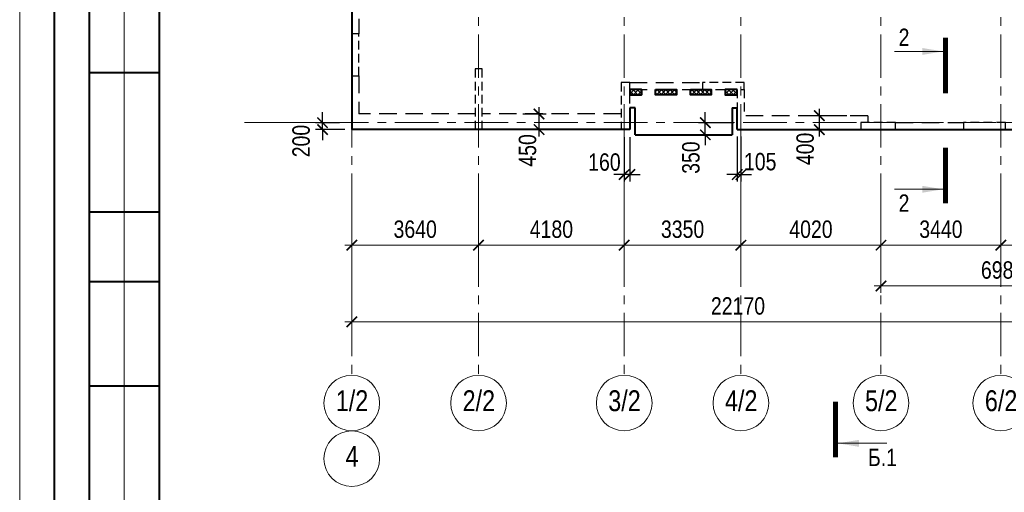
# Model space of a CAD drawing. Header units: inches. Extents: x -8638239 to -8523853, y 3840912 to 4564380.
# Tile 33 of 106: x -8612184 to -8583922, y 4096331 to 4109917. Entities that reach past the tile are written whole.
import ezdxf
from ezdxf.enums import TextEntityAlignment as Align

# ---------------------------------------------------------------- set-up
doc = ezdxf.new("R2010")
doc.units = ezdxf.units.IN
doc.header["$LTSCALE"] = 1000
doc.header["$MEASUREMENT"] = 0
doc.linetypes.add('CENTER', pattern=[2, 1.25, -0.25, 0.25, -0.25])
doc.linetypes.add('HIDDEN', pattern=[0.375, 0.25, -0.125])
for name, color, linetype, lineweight in [('СК-040-С(тены)', 12, 'HIDDEN', 25), ('СК-043-С-ПИЛОНЫ', 5, 'HIDDEN', 25), ('СК-050-П(литы перекрытия)', 3, 'Continuous', 40), ('СК-052-П-БАЛКИ', 1, 'HIDDEN', 30), ('СК-100-О(си)', 7, 'CENTER', 15), ('СК-100-О(си)_имя', 7, 'CENTER', 15), ('СК-110-О-РАЗМЕРЫ', 7, 'Continuous', 15), ('СК-200-Р(амка)', 7, 'Continuous', 40), ('СК-210-Р-РАМКА ЛИНИИ ТОНКИЕ', 7, 'Continuous', 15), ('СК-300-Р(азмеры)', 7, 'Continuous', 20), ('СК-400-Т(екст)', 7, 'Continuous', 20), ('СК-500-С(ечения)', 5, 'Continuous', 40), ('СК-600-Ш(триховка)', 250, 'Continuous', 13)]:
    doc.layers.add(name, color=color, linetype=linetype, lineweight=lineweight)
doc.styles.add('ARIAL_annotative', font='arial.ttf', dxfattribs={"width": 0.8, "height": 2.5})
doc.styles.add('RUSS', font='arial.ttf', dxfattribs={"width": 0.8})
doc.dimstyles.new('100-200', dxfattribs={"dimscale": 0, "dimtxt": 500, "dimasz": 300, "dimexe": 200, "dimexo": 200, "dimgap": 200, "dimtad": 1, "dimdec": 0, "dimzin": 0, "dimdsep": 46, "dimtxsty": 'RUSS', "dimblk": 'ARCHTICK', "dimcen": 0.096, "dimdle": 200, "dimclrd": 7, "dimclre": 7, "dimclrt": 256, "dimadec": 0, "dimazin": 0, "dimtfac": 1, "dimtdec": 0, "dimtmove": 2, "dimatfit": 3, "dimldrblk": 'OBLIQUE', "dimfxl": 1, "dimtolj": 1, "dimtzin": 0, "dimarcsym": 0})

# ---------------------------------------------------------------- blocks, each defined once
blk = doc.blocks.new('_ArchTick')
at = {"color": 0, "linetype": 'ByBlock', "const_width": 0.15}
blk.add_lwpolyline([(-0.5, -0.5), (0.5, 0.5)], dxfattribs=at)
blk = doc.blocks.new('*D322')
at = {"layer": 'Defpoints', "color": 0, "transparency": 16777216}
for p in [(-43920, -2470), (-40280, -2470), (-40280, -3521)]:
    blk.add_point(p, dxfattribs=at)
at = {"layer": 'СК-110-О-РАЗМЕРЫ', "color": 7, "lineweight": -2, "transparency": 16777216}
for p, q in [((-43920, -2670), (-43920, -3721)), ((-40280, -2670), (-40280, -3721)), ((-44120, -3521), (-40080, -3521))]:
    blk.add_line(p, q, dxfattribs=at)
at = {"layer": 'СК-110-О-РАЗМЕРЫ', "color": 7, "lineweight": -2, "transparency": 16777216, "xscale": 300, "yscale": 300, "zscale": 300, "rotation": 180}
blk.add_blockref('_ArchTick', (-43920, -3521), dxfattribs=at)
at = {"layer": 'СК-110-О-РАЗМЕРЫ', "color": 7, "lineweight": -2, "transparency": 16777216, "xscale": 300, "yscale": 300, "zscale": 300}
blk.add_blockref('_ArchTick', (-40280, -3521), dxfattribs=at)
at = {"layer": 'СК-110-О-РАЗМЕРЫ', "transparency": 16777216, "insert": (-42100, -3065), "char_height": 500, "attachment_point": 5, "style": 'RUSS'}
blk.add_mtext('\\A1;3640', dxfattribs=at)
blk = doc.blocks.new('_Oblique')
at = {"color": 0, "linetype": 'ByBlock', "lineweight": -2}
blk.add_line((-0.5, -0.5), (0.5, 0.5), dxfattribs=at)
blk = doc.blocks.new('*D323')
at = {"layer": 'Defpoints', "color": 0, "transparency": 16777216}
for p in [(-40280, -2470), (-36100, -2470), (-40280, -3521)]:
    blk.add_point(p, dxfattribs=at)
at = {"layer": 'СК-110-О-РАЗМЕРЫ', "color": 7, "lineweight": -2, "transparency": 16777216}
for p, q in [((-40280, -2670), (-40280, -3721)), ((-36100, -2670), (-36100, -3721)), ((-35900, -3521), (-40480, -3521))]:
    blk.add_line(p, q, dxfattribs=at)
at = {"layer": 'СК-110-О-РАЗМЕРЫ', "color": 7, "lineweight": -2, "transparency": 16777216, "xscale": 300, "yscale": 300, "zscale": 300, "rotation": 180}
blk.add_blockref('_ArchTick', (-40280, -3521), dxfattribs=at)
at = {"layer": 'СК-110-О-РАЗМЕРЫ', "color": 7, "lineweight": -2, "transparency": 16777216, "xscale": 300, "yscale": 300, "zscale": 300}
blk.add_blockref('_ArchTick', (-36100, -3521), dxfattribs=at)
at = {"layer": 'СК-110-О-РАЗМЕРЫ', "transparency": 16777216, "insert": (-38190, -3065), "char_height": 500, "attachment_point": 5, "style": 'RUSS'}
blk.add_mtext('\\A1;4180', dxfattribs=at)
blk = doc.blocks.new('*D324')
at = {"layer": 'Defpoints', "color": 0, "transparency": 16777216}
for p in [(-36100, -2470), (-32750, -2470), (-32750, -3521)]:
    blk.add_point(p, dxfattribs=at)
at = {"layer": 'СК-110-О-РАЗМЕРЫ', "color": 7, "lineweight": -2, "transparency": 16777216}
for p, q in [((-36100, -2670), (-36100, -3721)), ((-32750, -2670), (-32750, -3721)), ((-36300, -3521), (-32550, -3521))]:
    blk.add_line(p, q, dxfattribs=at)
at = {"layer": 'СК-110-О-РАЗМЕРЫ', "color": 7, "lineweight": -2, "transparency": 16777216, "xscale": 300, "yscale": 300, "zscale": 300, "rotation": 180}
blk.add_blockref('_ArchTick', (-36100, -3521), dxfattribs=at)
at = {"layer": 'СК-110-О-РАЗМЕРЫ', "color": 7, "lineweight": -2, "transparency": 16777216, "xscale": 300, "yscale": 300, "zscale": 300}
blk.add_blockref('_ArchTick', (-32750, -3521), dxfattribs=at)
at = {"layer": 'СК-110-О-РАЗМЕРЫ', "transparency": 16777216, "insert": (-34425, -3065), "char_height": 500, "attachment_point": 5, "style": 'RUSS'}
blk.add_mtext('\\A1;3350', dxfattribs=at)
blk = doc.blocks.new('*D325')
at = {"layer": 'Defpoints', "color": 0, "transparency": 16777216}
for p in [(-32750, -2470), (-28730, -2470), (-32750, -3521)]:
    blk.add_point(p, dxfattribs=at)
at = {"layer": 'СК-110-О-РАЗМЕРЫ', "color": 7, "lineweight": -2, "transparency": 16777216}
for p, q in [((-32750, -2670), (-32750, -3721)), ((-28730, -2670), (-28730, -3721)), ((-28530, -3521), (-32950, -3521))]:
    blk.add_line(p, q, dxfattribs=at)
at = {"layer": 'СК-110-О-РАЗМЕРЫ', "color": 7, "lineweight": -2, "transparency": 16777216, "xscale": 300, "yscale": 300, "zscale": 300, "rotation": 180}
blk.add_blockref('_ArchTick', (-32750, -3521), dxfattribs=at)
at = {"layer": 'СК-110-О-РАЗМЕРЫ', "color": 7, "lineweight": -2, "transparency": 16777216, "xscale": 300, "yscale": 300, "zscale": 300}
blk.add_blockref('_ArchTick', (-28730, -3521), dxfattribs=at)
at = {"layer": 'СК-110-О-РАЗМЕРЫ', "transparency": 16777216, "insert": (-30740, -3065), "char_height": 500, "attachment_point": 5, "style": 'RUSS'}
blk.add_mtext('\\A1;4020', dxfattribs=at)
blk = doc.blocks.new('*D326')
at = {"layer": 'Defpoints', "color": 0, "transparency": 16777216}
for p in [(-28730, -2470), (-25290, -2470), (-25290, -3521)]:
    blk.add_point(p, dxfattribs=at)
at = {"layer": 'СК-110-О-РАЗМЕРЫ', "color": 7, "lineweight": -2, "transparency": 16777216}
for p, q in [((-28730, -2670), (-28730, -3721)), ((-25290, -2670), (-25290, -3721)), ((-28930, -3521), (-25090, -3521))]:
    blk.add_line(p, q, dxfattribs=at)
at = {"layer": 'СК-110-О-РАЗМЕРЫ', "color": 7, "lineweight": -2, "transparency": 16777216, "xscale": 300, "yscale": 300, "zscale": 300, "rotation": 180}
blk.add_blockref('_ArchTick', (-28730, -3521), dxfattribs=at)
at = {"layer": 'СК-110-О-РАЗМЕРЫ', "color": 7, "lineweight": -2, "transparency": 16777216, "xscale": 300, "yscale": 300, "zscale": 300}
blk.add_blockref('_ArchTick', (-25290, -3521), dxfattribs=at)
at = {"layer": 'СК-110-О-РАЗМЕРЫ', "transparency": 16777216, "insert": (-27010, -3065), "char_height": 500, "attachment_point": 5, "style": 'RUSS'}
blk.add_mtext('\\A1;3440', dxfattribs=at)
blk = doc.blocks.new('*D327')
at = {"layer": 'Defpoints', "color": 0, "transparency": 16777216}
for p in [(-25290, -2470), (-21750, -2470), (-25290, -3521)]:
    blk.add_point(p, dxfattribs=at)
at = {"layer": 'СК-110-О-РАЗМЕРЫ', "color": 7, "lineweight": -2, "transparency": 16777216}
for p, q in [((-25290, -2670), (-25290, -3721)), ((-21750, -2670), (-21750, -3721)), ((-21550, -3521), (-25490, -3521))]:
    blk.add_line(p, q, dxfattribs=at)
at = {"layer": 'СК-110-О-РАЗМЕРЫ', "color": 7, "lineweight": -2, "transparency": 16777216, "xscale": 300, "yscale": 300, "zscale": 300, "rotation": 180}
blk.add_blockref('_ArchTick', (-25290, -3521), dxfattribs=at)
at = {"layer": 'СК-110-О-РАЗМЕРЫ', "color": 7, "lineweight": -2, "transparency": 16777216, "xscale": 300, "yscale": 300, "zscale": 300}
blk.add_blockref('_ArchTick', (-21750, -3521), dxfattribs=at)
at = {"layer": 'СК-110-О-РАЗМЕРЫ', "transparency": 16777216, "insert": (-23520, -3065), "char_height": 500, "attachment_point": 5, "style": 'RUSS'}
blk.add_mtext('\\A1;3540', dxfattribs=at)
blk = doc.blocks.new('*D328')
at = {"layer": 'Defpoints', "color": 0, "transparency": 16777216}
for p in [(-28730, -2949), (-21750, -2949), (-21750, -4693)]:
    blk.add_point(p, dxfattribs=at)
at = {"layer": 'СК-300-Р(азмеры)', "color": 7, "lineweight": -2, "transparency": 16777216}
for p, q in [((-28730, -3149), (-28730, -4893)), ((-21750, -3149), (-21750, -4893)), ((-28930, -4693), (-21550, -4693))]:
    blk.add_line(p, q, dxfattribs=at)
at = {"layer": 'СК-300-Р(азмеры)', "color": 7, "lineweight": -2, "transparency": 16777216, "xscale": 300, "yscale": 300, "zscale": 300, "rotation": 180}
blk.add_blockref('_ArchTick', (-28730, -4693), dxfattribs=at)
at = {"layer": 'СК-300-Р(азмеры)', "color": 7, "lineweight": -2, "transparency": 16777216, "xscale": 300, "yscale": 300, "zscale": 300}
blk.add_blockref('_ArchTick', (-21750, -4693), dxfattribs=at)
at = {"layer": 'СК-300-Р(азмеры)', "transparency": 16777216, "insert": (-25240, -4238), "char_height": 500, "attachment_point": 5, "style": 'RUSS'}
blk.add_mtext('\\A1;6980', dxfattribs=at)
blk = doc.blocks.new('*D320')
at = {"layer": 'Defpoints', "color": 0, "transparency": 16777216}
for p in [(-43920, -3521), (-21750, -3521), (-21750, -5726)]:
    blk.add_point(p, dxfattribs=at)
at = {"layer": 'СК-110-О-РАЗМЕРЫ', "color": 7, "lineweight": -2, "transparency": 16777216}
for p, q in [((-43920, -3721), (-43920, -5926)), ((-21750, -3721), (-21750, -5926)), ((-44120, -5726), (-21550, -5726))]:
    blk.add_line(p, q, dxfattribs=at)
at = {"layer": 'СК-110-О-РАЗМЕРЫ', "color": 7, "lineweight": -2, "transparency": 16777216, "xscale": 300, "yscale": 300, "zscale": 300, "rotation": 180}
blk.add_blockref('_ArchTick', (-43920, -5726), dxfattribs=at)
at = {"layer": 'СК-110-О-РАЗМЕРЫ', "color": 7, "lineweight": -2, "transparency": 16777216, "xscale": 300, "yscale": 300, "zscale": 300}
blk.add_blockref('_ArchTick', (-21750, -5726), dxfattribs=at)
at = {"layer": 'СК-110-О-РАЗМЕРЫ', "transparency": 16777216, "insert": (-32835, -5271), "char_height": 500, "attachment_point": 5, "style": 'RUSS'}
blk.add_mtext('\\A1;22170', dxfattribs=at)
blk = doc.blocks.new('Сечение')
at = {"layer": 'СК-500-С(ечения)', "linetype": 'Continuous', "lineweight": 15, "ltscale": 100}
blk.add_line((-200, -35), (-200, -735), dxfattribs=at)
at = {"layer": 'СК-500-С(ечения)', "linetype": 'Continuous', "ltscale": 100, "const_width": 70}
blk.add_lwpolyline([(-400, 0), (400, 0)], dxfattribs=at)
at = {"layer": 'СК-500-С(ечения)', "linetype": 'Continuous', "ltscale": 100}
blk.add_solid([(-200, -35), (-250, -335), (-150, -335)], dxfattribs=at)
blk = doc.blocks.new('*U117')
at = {"layer": 'СК-400-Т(екст)', "ltscale": 100, "yscale": 0.01, "zscale": 0.01, "rotation": 89.99999999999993}
for p, xscale in [((0, -4), -0.01), ((0, -19.81), 0.01)]:
    blk.add_blockref('Сечение', p, dxfattribs=dict(at, xscale=xscale))
at = {"layer": 'СК-500-С(ечения)', "color": 0, "ltscale": 100, "style": 'ARIAL_annotative', "width": 0.8}
blk.add_attdef('НОМЕР_СЕЧЕНИЯ_1_1(НОМЕР_ЛИСТА)', text='', height=2.5, rotation=180, dxfattribs=at).set_placement((6.74, -1.23), align=Align.RIGHT)
blk.add_attdef('НОМЕР_СЕЧЕНИЯ_2_1(НОМЕР_ЛИСТА)', text='', height=2.5, rotation=180, dxfattribs=at).set_placement((6.74, -21.84), align=Align.BOTTOM_LEFT)
blk = doc.blocks.new('A$Cc2edbf5f_19эт')
at = {"layer": 'СК-040-С(тены)'}
for points in [[(11265, 1150), (10065, 1150), (10065, 950), (11265, 950)], [(18760, 0), (17560, 0), (17560, -200), (18760, -200)]]:
    blk.add_lwpolyline(points, close=True, dxfattribs=at)
blk.add_lwpolyline([(15610, 0), (14610, 0), (14610, -200), (15610, -200), (15610, 0)], dxfattribs=at)
at = {"layer": 'СК-043-С-ПИЛОНЫ'}
for points in [[(0, 2550), (0, 1350), (200, 1350), (200, 2550), (0, 2550)], [(3541, 1550), (3541, -200), (3741, -200), (3741, 1550), (3541, 1550)], [(7730, 1150), (7730, -200), (7980, -200), (7980, 1150), (7730, 1150)]]:
    blk.add_lwpolyline(points, dxfattribs=at)
blk = doc.blocks.new('*D166')
at = {"layer": 'Defpoints', "color": 0, "transparency": 16777216}
for p in [(-8589231, 4107157), (-8588242, 4107157), (-8588242, 4106757)]:
    blk.add_point(p, dxfattribs=at)
at = {"layer": 'СК-110-О-РАЗМЕРЫ', "color": 7, "lineweight": -2, "transparency": 16777216}
for p, q in [((-8589231, 4106557), (-8589231, 4107357)), ((-8588442, 4107157), (-8589431, 4107157)), ((-8588442, 4106757), (-8589431, 4106757))]:
    blk.add_line(p, q, dxfattribs=at)
at = {"layer": 'СК-110-О-РАЗМЕРЫ', "color": 7, "lineweight": -2, "transparency": 16777216, "xscale": 300, "yscale": 300, "zscale": 300}
for p, rotation in [((-8589231, 4107157), 90), ((-8589231, 4106757), 270)]:
    blk.add_blockref('_ArchTick', p, dxfattribs=dict(at, rotation=rotation))
at = {"layer": 'СК-110-О-РАЗМЕРЫ', "transparency": 16777216, "insert": (-8589637, 4106202), "char_height": 500, "attachment_point": 5, "rotation": 90, "style": 'RUSS'}
blk.add_mtext('\\A1;400', dxfattribs=at)
blk = doc.blocks.new('*D581')
at = {"layer": 'Defpoints', "color": 0, "transparency": 16777216}
for p in [(-8597939, 4107206), (-8597276, 4107206), (-8597939, 4106757)]:
    blk.add_point(p, dxfattribs=at)
at = {"layer": 'СК-110-О-РАЗМЕРЫ', "color": 7, "lineweight": -2, "transparency": 16777216}
for p, q in [((-8597276, 4106557), (-8597276, 4107406)), ((-8597739, 4107206), (-8597076, 4107206)), ((-8597739, 4106757), (-8597076, 4106757))]:
    blk.add_line(p, q, dxfattribs=at)
at = {"layer": 'СК-110-О-РАЗМЕРЫ', "color": 7, "lineweight": -2, "transparency": 16777216, "xscale": 300, "yscale": 300, "zscale": 300}
for p, rotation in [((-8597276, 4107206), 90), ((-8597276, 4106757), 270)]:
    blk.add_blockref('_ArchTick', p, dxfattribs=dict(at, rotation=rotation))
at = {"layer": 'СК-110-О-РАЗМЕРЫ', "transparency": 16777216, "insert": (-8597606, 4106159), "char_height": 500, "attachment_point": 5, "rotation": 90, "style": 'RUSS'}
blk.add_mtext('\\A1;450', dxfattribs=at)
blk = doc.blocks.new('*D591')
at = {"layer": 'Defpoints', "color": 0, "transparency": 16777216}
for p in [(-8603491, 4106956), (-8602806, 4106956), (-8602652, 4106756)]:
    blk.add_point(p, dxfattribs=at)
at = {"layer": 'СК-110-О-РАЗМЕРЫ', "color": 7, "lineweight": -2, "transparency": 16777216}
for p, q in [((-8603491, 4106956), (-8603491, 4107256)), ((-8603006, 4106956), (-8603691, 4106956)), ((-8602852, 4106756), (-8603691, 4106756)), ((-8603491, 4106756), (-8603491, 4106956)), ((-8603491, 4106756), (-8603491, 4106456))]:
    blk.add_line(p, q, dxfattribs=at)
at = {"layer": 'СК-110-О-РАЗМЕРЫ', "color": 7, "lineweight": -2, "transparency": 16777216, "xscale": 300, "yscale": 300, "zscale": 300}
for p, rotation in [((-8603491, 4106956), 270), ((-8603491, 4106756), 90)]:
    blk.add_blockref('_ArchTick', p, dxfattribs=dict(at, rotation=rotation))
at = {"layer": 'СК-110-О-РАЗМЕРЫ', "transparency": 16777216, "insert": (-8604105, 4106428), "char_height": 500, "attachment_point": 5, "rotation": 90, "style": 'RUSS'}
blk.add_mtext('\\A1;200', dxfattribs=at)
blk = doc.blocks.new('*D592')
at = {"layer": 'Defpoints', "color": 0, "transparency": 16777216}
for p in [(-8594832, 4106735), (-8594672, 4106735), (-8594832, 4105465)]:
    blk.add_point(p, dxfattribs=at)
at = {"layer": 'СК-110-О-РАЗМЕРЫ', "color": 7, "lineweight": -2, "transparency": 16777216}
for p, q in [((-8594832, 4106535), (-8594832, 4105265)), ((-8594672, 4106535), (-8594672, 4105265)), ((-8594832, 4105465), (-8595132, 4105465)), ((-8594672, 4105465), (-8594832, 4105465)), ((-8594672, 4105465), (-8594372, 4105465))]:
    blk.add_line(p, q, dxfattribs=at)
at = {"layer": 'СК-110-О-РАЗМЕРЫ', "color": 7, "lineweight": -2, "transparency": 16777216, "xscale": 300, "yscale": 300, "zscale": 300}
blk.add_blockref('_ArchTick', (-8594832, 4105465), dxfattribs=at)
at = {"layer": 'СК-110-О-РАЗМЕРЫ', "color": 7, "lineweight": -2, "transparency": 16777216, "xscale": 300, "yscale": 300, "zscale": 300, "rotation": 180}
blk.add_blockref('_ArchTick', (-8594672, 4105465), dxfattribs=at)
at = {"layer": 'СК-110-О-РАЗМЕРЫ', "transparency": 16777216, "insert": (-8595400, 4105821), "char_height": 500, "attachment_point": 5, "style": 'RUSS'}
blk.add_mtext('\\A1;160', dxfattribs=at)
blk = doc.blocks.new('*D593')
at = {"layer": 'Defpoints', "color": 0, "transparency": 16777216}
for p in [(-8592504, 4106956), (-8591482, 4106956), (-8591737, 4106607)]:
    blk.add_point(p, dxfattribs=at)
at = {"layer": 'СК-110-О-РАЗМЕРЫ', "color": 7, "lineweight": -2, "transparency": 16777216}
for p, q in [((-8592504, 4106956), (-8592504, 4107256)), ((-8591682, 4106956), (-8592704, 4106956)), ((-8592504, 4106607), (-8592504, 4106956)), ((-8591937, 4106607), (-8592704, 4106607)), ((-8592504, 4106607), (-8592504, 4106307))]:
    blk.add_line(p, q, dxfattribs=at)
at = {"layer": 'СК-110-О-РАЗМЕРЫ', "color": 7, "lineweight": -2, "transparency": 16777216, "xscale": 300, "yscale": 300, "zscale": 300}
for p, rotation in [((-8592504, 4106956), 270), ((-8592504, 4106607), 90)]:
    blk.add_blockref('_ArchTick', p, dxfattribs=dict(at, rotation=rotation))
at = {"layer": 'СК-110-О-РАЗМЕРЫ', "transparency": 16777216, "insert": (-8592916, 4105952), "char_height": 500, "attachment_point": 5, "rotation": 90, "style": 'RUSS'}
blk.add_mtext('\\A1;350', dxfattribs=at)
blk = doc.blocks.new('*D579')
at = {"layer": 'Defpoints', "color": 0, "transparency": 16777216}
for p in [(-8591587, 4106757), (-8591482, 4106757), (-8591482, 4105465)]:
    blk.add_point(p, dxfattribs=at)
at = {"layer": 'СК-110-О-РАЗМЕРЫ', "color": 7, "lineweight": -2, "transparency": 16777216}
for p, q in [((-8591587, 4106557), (-8591587, 4105265)), ((-8591482, 4106557), (-8591482, 4105265)), ((-8591587, 4105465), (-8591887, 4105465)), ((-8591587, 4105465), (-8591482, 4105465)), ((-8591482, 4105465), (-8591182, 4105465))]:
    blk.add_line(p, q, dxfattribs=at)
at = {"layer": 'СК-110-О-РАЗМЕРЫ', "color": 7, "lineweight": -2, "transparency": 16777216, "xscale": 300, "yscale": 300, "zscale": 300}
blk.add_blockref('_ArchTick', (-8591587, 4105465), dxfattribs=at)
at = {"layer": 'СК-110-О-РАЗМЕРЫ', "color": 7, "lineweight": -2, "transparency": 16777216, "xscale": 300, "yscale": 300, "zscale": 300, "rotation": 180}
blk.add_blockref('_ArchTick', (-8591482, 4105465), dxfattribs=at)
at = {"layer": 'СК-110-О-РАЗМЕРЫ', "transparency": 16777216, "insert": (-8590929, 4105833), "char_height": 500, "attachment_point": 5, "style": 'RUSS'}
blk.add_mtext('\\A1;105', dxfattribs=at)
blk = doc.blocks.new('*U727')
at = {"layer": 'СК-400-Т(екст)', "ltscale": 100, "yscale": 0.01, "zscale": 0.01, "rotation": 89.99999999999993}
for p, xscale in [((0, -4), -0.01), ((0, -153.97), 0.01)]:
    blk.add_blockref('Сечение', p, dxfattribs=dict(at, xscale=xscale))
at = {"layer": 'СК-500-С(ечения)', "color": 0, "ltscale": 100, "style": 'ARIAL_annotative', "width": 0.8}
blk.add_attdef('НОМЕР_СЕЧЕНИЯ_1_1(НОМЕР_ЛИСТА)', text='', height=2.5, rotation=180, dxfattribs=at).set_placement((6.74, -1.23), align=Align.RIGHT)
blk.add_attdef('НОМЕР_СЕЧЕНИЯ_2_1(НОМЕР_ЛИСТА)', text='', height=2.5, rotation=180, dxfattribs=at).set_placement((6.74, -156), align=Align.BOTTOM_LEFT)
blk = doc.blocks.new('оси')
at = {"layer": 'СК-100-О(си)'}
for p, q in [((-43920.2, 18534.9), (-43920.2, -7257.5)), ((-40280.2, 18534.9), (-40280.2, -7257.5)), ((-36100.2, 18534.9), (-36100.2, -7257.5)), ((-32750.1, 18534.9), (-32750.1, -7257.5)), ((-28729.8, 18534.9), (-28729.8, -7257.5)), ((-25290.2, 18534.9), (-25290.2, -7257.5)), ((-46685.3, 0), (5846.2, 0))]:
    blk.add_line(p, q, dxfattribs=at)
at = {"layer": 'СК-100-О(си)', "linetype": 'Continuous'}
for centre in [(-43920.2, -8057.5), (-40280.2, -8057.5), (-36100.2, -8057.5), (-32750.1, -8057.5), (-28729.8, -8057.5), (-25290.2, -8057.5), (-43920.2, -9657.5)]:
    blk.add_circle(centre, 800, dxfattribs=at)
at = {"layer": 'СК-100-О(си)_имя', "style": 'RUSS', "width": 0.8}
for s, p in [('1/2', (-43912.4, -7991.8)), ('2/2', (-40272.4, -7991.8)), ('3/2', (-36092.4, -7991.8)), ('4/2', (-32742.3, -7991.8)), ('5/2', (-28722, -7991.8)), ('6/2', (-25282.4, -7991.8)), ('4', (-43912.4, -9591.8))]:
    blk.add_text(s, height=600, dxfattribs=at).set_placement(p, align=Align.MIDDLE_CENTER)
at = {"layer": 'СК-110-О-РАЗМЕРЫ'}
for base, p1, p2, picture, middle in [((-40280.2, -3520.6), (-43920.2, -2469.7), (-40280.2, -2469.7), '*D322', (-42100.2, -3065.1)), ((-32750.1, -3520.6), (-36100.2, -2469.7), (-32750.1, -2469.7), '*D324', (-34425.2, -3065.1)), ((-25290.2, -3520.6), (-28729.8, -2469.7), (-25290.2, -2469.7), '*D326', (-27010, -3065.1)), ((-21750, -5726.1), (-43920.2, -3520.6), (-21750, -3520.6), '*D320', (-32835.1, -5270.8))]:
    dim = blk.add_linear_dim(base=base, p1=p1, p2=p2, dimstyle='100-200', override={"dimscale": 1}, dxfattribs=at)
    dim.commit()
    dim.dimension.update_dxf_attribs({"geometry": picture, "text_midpoint": middle})
for base, p1, p2, picture, middle in [((-40280.2, -3520.6), (-36100.2, -2469.7), (-40280.2, -2469.7), '*D323', (-38190.2, -3065.3)), ((-32750.1, -3520.6), (-28729.8, -2469.7), (-32750.1, -2469.7), '*D325', (-30740, -3065.3)), ((-25290.2, -3520.6), (-21750, -2469.7), (-25290.2, -2469.7), '*D327', (-23520.1, -3065.1))]:
    dim = blk.add_linear_dim(base=base, p1=p1, p2=p2, angle=180, dimstyle='100-200', override={"dimscale": 1}, dxfattribs=at)
    dim.commit()
    dim.dimension.update_dxf_attribs({"geometry": picture, "text_midpoint": middle})
at = {"layer": 'СК-300-Р(азмеры)'}
dim = blk.add_linear_dim(base=(-21750, -4693), p1=(-28729.8, -2949.5), p2=(-21750, -2949.5), dimstyle='100-200', override={"dimscale": 1}, dxfattribs=at)
dim.commit()
dim.dimension.update_dxf_attribs({"geometry": '*D328', "text_midpoint": (-25239.9, -4237.7)})
blk = doc.blocks.new('A$C858fb3ef')
at = {"layer": 'СК-300-Р(азмеры)'}
blk.add_blockref('оси', (0, 0), dxfattribs=at)
blk = doc.blocks.new('A$C573b34c5')
blk.add_blockref('A$C858fb3ef', (0, 0))

msp = doc.modelspace()

# ---------------------------------------------------------------- hatches: boundary and pattern name
at = {"layer": 'СК-600-Ш(триховка)'}
h = msp.add_hatch(dxfattribs=at)
h.set_pattern_fill('ANSI37', color=256, scale=700)
h.set_pattern_definition([(45, (-8605392.24, 4106956.42), (-61.87184, 61.87184), []), (135, (-8605392.24, 4106956.42), (-61.87184, -61.87184), [])])
h.paths.add_polyline_path([(-8594327.2, 4107906.5), (-8594672.2, 4107906.5), (-8594672.2, 4107756.5), (-8594327.2, 4107756.5)])
h = msp.add_hatch(dxfattribs=at)
h.set_pattern_fill('ANSI37', color=256, scale=700)
h.set_pattern_definition([(45, (-940, -431951.55), (-61.87184335, 61.87184335), []), (135, (-940, -431951.55), (-61.87184335, -61.87184335), [])])
h.paths.add_polyline_path([(-8593914.4, 4107906.3), (-8593332, 4107906.3), (-8593332, 4107756.4), (-8593914.4, 4107756.4)])
h = msp.add_hatch(dxfattribs=at)
h.set_pattern_fill('ANSI37', color=256, scale=700)
h.set_pattern_definition([(45, (60, -431951.55), (-61.87184335, 61.87184335), []), (135, (60, -431951.55), (-61.87184335, -61.87184335), [])])
h.paths.add_polyline_path([(-8592914.4, 4107906.3), (-8592332, 4107906.3), (-8592332, 4107756.4), (-8592914.4, 4107756.4)])
h = msp.add_hatch(dxfattribs=at)
h.set_pattern_fill('ANSI37', color=256, scale=700)
h.set_pattern_definition([(45, (-8602652.07, 4106956.42), (-61.87184, 61.87184), []), (135, (-8602652.07, 4106956.42), (-61.87184, -61.87184), [])])
h.paths.add_polyline_path([(-8591587, 4107906.5), (-8591932, 4107906.5), (-8591932, 4107756.5), (-8591587, 4107756.5)])

# ---------------------------------------------------------------- linework, layer by layer
at = {"layer": 'СК-050-П(литы перекрытия)'}
for p, q in [((-8602652.1, 4122066.7), (-8602652.1, 4106756.5)), ((-8594332, 4107906.5), (-8594332, 4107756.5)), ((-8591587, 4107756.5), (-8591587, 4107906.6)), ((-8594522.1, 4107756.5), (-8594672.2, 4107756.5)), ((-8594522.1, 4107756.5), (-8594332, 4107756.5)), ((-8594522.1, 4107384.1), (-8594672.2, 4107384.1)), ((-8594672.2, 4107384.1), (-8594672.2, 4106756.5)), ((-8594672.2, 4107311.2), (-8594672.2, 4107007)), ((-8594522.1, 4106606.6), (-8594522.1, 4107384.1)), ((-8591737, 4107384.1), (-8591587, 4107384.1)), ((-8591737, 4107384.1), (-8591737, 4106606.6)), ((-8591587, 4106756.5), (-8591587, 4107384.1)), ((-8594672.2, 4106756.5), (-8602652.1, 4106756.5)), ((-8591587, 4106756.5), (-8572582, 4106756.7)), ((-8594522.1, 4106606.6), (-8591737, 4106606.6))]:
    msp.add_line(p, q, dxfattribs=at)
for points in [[(-8594672.2, 4107756.5), (-8594332, 4107756.5), (-8594332, 4107906.6), (-8594672.2, 4107906.6)], [(-8593932, 4107906.4), (-8593332, 4107906.4), (-8593332, 4107756.4), (-8593932, 4107756.4)], [(-8592932, 4107906.4), (-8592332, 4107906.4), (-8592332, 4107756.4), (-8592932, 4107756.4)], [(-8591587, 4107906.6), (-8591932, 4107906.6), (-8591932, 4107756.5), (-8591587, 4107756.5)]]:
    msp.add_lwpolyline(points, close=True, dxfattribs=at)
for centre, start, end in [((-8602651.6, 4108307.2), 179.99999, 270.00048), ((-8602651.6, 4107007.3), 179.99999, 270.00057), ((-8599111.6, 4107007.4), 180.0017, 270.00057), ((-8594518.4, 4106736.4), 0, 90)]:
    msp.add_arc(centre, 0.5, start, end, dxfattribs=at)
at = {"layer": 'СК-052-П-БАЛКИ', "ltscale": 2}
for p, q in [((-8602452.1, 4120436.2), (-8602452.1, 4109506.7)), ((-8602452.1, 4108306.7), (-8602452.1, 4107206.9)), ((-8594671.9, 4108106.6), (-8592587, 4108106.7)), ((-8594671.9, 4107906.6), (-8592522, 4107906.6)), ((-8599111.3, 4107206.9), (-8602452.1, 4107206.9)), ((-8594922.2, 4107206.9), (-8598911.3, 4107206.9)), ((-8594672.2, 4107156.7), (-8594672.2, 4107156.7)), ((-8587842.3, 4107156.7), (-8591387, 4107156.7)), ((-8587842.3, 4107156.7), (-8587842.3, 4106956.7)), ((-8587042, 4106956.6), (-8585092.1, 4106956.6))]:
    msp.add_line(p, q, dxfattribs=at)
at = {"layer": 'СК-052-П-БАЛКИ'}
for p, q in [((-8591587, 4107907), (-8591587, 4107156.7)), ((-8591387, 4107906.6), (-8591387, 4107156.7))]:
    msp.add_line(p, q, dxfattribs=at)
at = {"layer": 'СК-110-О-РАЗМЕРЫ'}
msp.add_line((-8602652.1, 4106956.4), (-8605730, 4106956.4), dxfattribs=at)
at = {"layer": 'СК-200-Р(амка)'}
for p, q in [((-8608183.8, 4131784.4), (-8608183.8, 4074384.4)), ((-8611183.8, 4091384.4), (-8611183.8, 4117384.4)), ((-8610183.8, 4091384.4), (-8610183.8, 4117384.4)), ((-8608183.8, 4108384.4), (-8610183.8, 4108384.4)), ((-8608183.8, 4104384.4), (-8610183.8, 4104384.4)), ((-8608183.8, 4102384.4), (-8610183.8, 4102384.4)), ((-8608183.8, 4099384.4), (-8610183.8, 4099384.4))]:
    msp.add_line(p, q, dxfattribs=at)
at = {"layer": 'СК-210-Р-РАМКА ЛИНИИ ТОНКИЕ'}
for p, q in [((-8612183.8, 4073384.4), (-8612183.8, 4132784.4)), ((-8609183.8, 4091384.4), (-8609183.8, 4117384.4))]:
    msp.add_line(p, q, dxfattribs=at)

# ---------------------------------------------------------------- block references
at = {"layer": 'СК-050-П(литы перекрытия)'}
msp.add_blockref('A$Cc2edbf5f_19эт', (-8602652.1, 4106956.7), dxfattribs=at)
at = {"layer": 'СК-300-Р(азмеры)'}
msp.add_blockref('A$C573b34c5', (-8558731.8, 4106956.4), dxfattribs=at)
at = {"layer": 'СК-500-С(ечения)'}
ref = msp.add_blockref('*U727', (-8588767.4, 4097340.1), dxfattribs=dict(at, xscale=-200, yscale=200, zscale=200, rotation=180))
ref.add_attrib('НОМЕР_СЕЧЕНИЯ_2_1(НОМЕР_ЛИСТА)', 'Б.1', dxfattribs={"color": 0, "ltscale": 100, "height": 500, "style": 'ARIAL_annotative', "width": 0.8}).set_placement((-8588195.2, 4129039), align=Align.MIDDLE_LEFT)
ref.add_attrib('НОМЕР_СЕЧЕНИЯ_1_1(НОМЕР_ЛИСТА)', 'Б.1', dxfattribs={"color": 0, "ltscale": 100, "height": 500, "style": 'ARIAL_annotative', "width": 0.8}).set_placement((-8587419.5, 4097585.4), align=Align.TOP_CENTER)
ref = msp.add_blockref('*U117', (-8585608.3, 4104641.7), dxfattribs=dict(at, xscale=200, yscale=200, zscale=200, rotation=180))
ref.add_attrib('НОМЕР_СЕЧЕНИЯ_2_1(НОМЕР_ЛИСТА)', '2', dxfattribs={"color": 0, "ltscale": 100, "height": 500, "rotation": 360, "style": 'ARIAL_annotative', "width": 0.8}).set_placement((-8586956.2, 4109009.8), align=Align.BOTTOM_LEFT)
ref.add_attrib('НОМЕР_СЕЧЕНИЯ_1_1(НОМЕР_ЛИСТА)', '2', dxfattribs={"color": 0, "ltscale": 100, "height": 500, "rotation": 360, "style": 'ARIAL_annotative', "width": 0.8}).set_placement((-8586645.4, 4104393.8), align=Align.RIGHT)

# ---------------------------------------------------------------- dimensions: what is measured, and where the dimension line sits
at = {"layer": 'СК-110-О-РАЗМЕРЫ'}
for base, p1, p2, picture, middle in [((-8597275.6, 4107206.5), (-8597939.1, 4106756.6), (-8597939.1, 4107206.5), '*D581', (-8597605.7, 4106159)), ((-8589230.6, 4107156.7), (-8588242, 4106756.6), (-8588242, 4107156.7), '*D166', (-8589637.4, 4106202.1)), ((-8603491.4, 4106956.4), (-8602651.6, 4106756.4), (-8602806.1, 4106956.4), '*D591', (-8604105.3, 4106428.2)), ((-8592504.3, 4106956.4), (-8591737, 4106606.6), (-8591482, 4106956.4), '*D593', (-8592916, 4105952))]:
    dim = msp.add_linear_dim(base=base, p1=p1, p2=p2, angle=90, dimstyle='100-200', override={"dimscale": 1}, dxfattribs=at)
    dim.commit()
    dim.dimension.update_dxf_attribs({"geometry": picture, "text_midpoint": middle, "dimtype": 160})
for base, p1, p2, picture, middle in [((-8594832.1, 4105465.4), (-8594672.2, 4106735.3), (-8594832.1, 4106735.3), '*D592', (-8595400.2, 4105821.1)), ((-8591482, 4105465.4), (-8591587, 4106756.5), (-8591482, 4106756.5), '*D579', (-8590928.9, 4105832.7))]:
    dim = msp.add_linear_dim(base=base, p1=p1, p2=p2, dimstyle='100-200', override={"dimscale": 1}, dxfattribs=at)
    dim.commit()
    dim.dimension.update_dxf_attribs({"geometry": picture, "text_midpoint": middle, "dimtype": 160})

doc.saveas('drawing.dxf')
